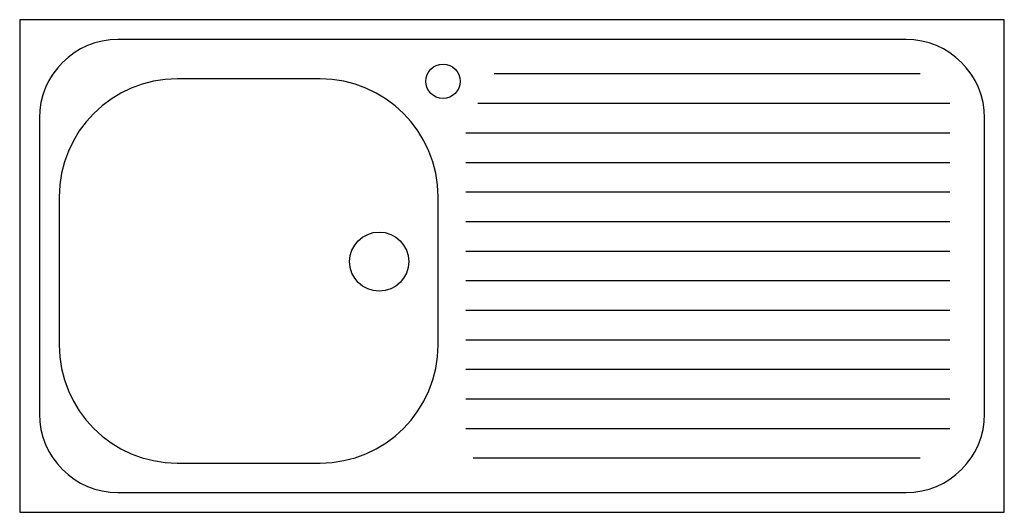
# Model space of a CAD drawing. Extents: x 3.381 to 4.381, y 4.753 to 5.253.
import ezdxf

# ---------------------------------------------------------------- set-up
doc = ezdxf.new("R2010")
doc.units = 0
doc.header["$MEASUREMENT"] = 0
doc.layers.get('0').update_dxf_attribs({"linetype": 'CONTINUOUS'})

msp = doc.modelspace()

# ---------------------------------------------------------------- linework, layer by layer
for p, q in [((4.38081, 5.25323), (3.38081, 5.25323)), ((3.38081, 5.25323), (3.38081, 4.75323)), ((4.38081, 4.75323), (4.38081, 5.25323)), ((4.28081, 5.23323), (3.48081, 5.23323)), ((3.68581, 5.19323), (3.54081, 5.19323)), ((3.86284, 5.19859), (4.2953, 5.19859)), ((3.84612, 5.16845), (4.32544, 5.16845)), ((3.40081, 5.15323), (3.40081, 4.85323)), ((4.36081, 4.85323), (4.36081, 5.15323)), ((3.83388, 5.13845), (4.32544, 5.13845)), ((3.83388, 5.10845), (4.32544, 5.10845)), ((3.42081, 5.07323), (3.42081, 4.92323)), ((3.80581, 4.92323), (3.80581, 5.07323)), ((3.83388, 5.07845), (4.32544, 5.07845)), ((3.83388, 5.04845), (4.32544, 5.04845)), ((3.83388, 5.01845), (4.32544, 5.01845)), ((3.83388, 4.98845), (4.32544, 4.98845)), ((3.83388, 4.95845), (4.32544, 4.95845)), ((3.83388, 4.92845), (4.32544, 4.92845)), ((3.83388, 4.89845), (4.32544, 4.89845)), ((3.83388, 4.86845), (4.32544, 4.86845)), ((3.83388, 4.83845), (4.32544, 4.83845)), ((3.54081, 4.80323), (3.68581, 4.80323)), ((3.84142, 4.80845), (4.2953, 4.80845)), ((3.48081, 4.77323), (4.28081, 4.77323)), ((3.38081, 4.75323), (4.38081, 4.75323))]:
    msp.add_line(p, q)
for centre, radius in [((3.81074, 5.19071), 0.0175), ((3.7459, 5.00771), 0.03)]:
    msp.add_circle(centre, radius)
for centre, radius, start, end in [((3.48081, 5.15323), 0.08, 90, 180), ((4.28081, 5.15323), 0.08, 0, 90), ((3.54081, 5.07323), 0.12, 90, 180), ((3.68581, 5.07323), 0.12, 0, 90), ((3.54081, 4.92323), 0.12, 180, 270), ((3.68581, 4.92323), 0.12, 270, 0), ((3.48081, 4.85323), 0.08, 180, 270), ((4.28081, 4.85323), 0.08, 270, 360)]:
    msp.add_arc(centre, radius, start, end)

doc.saveas('drawing.dxf')
